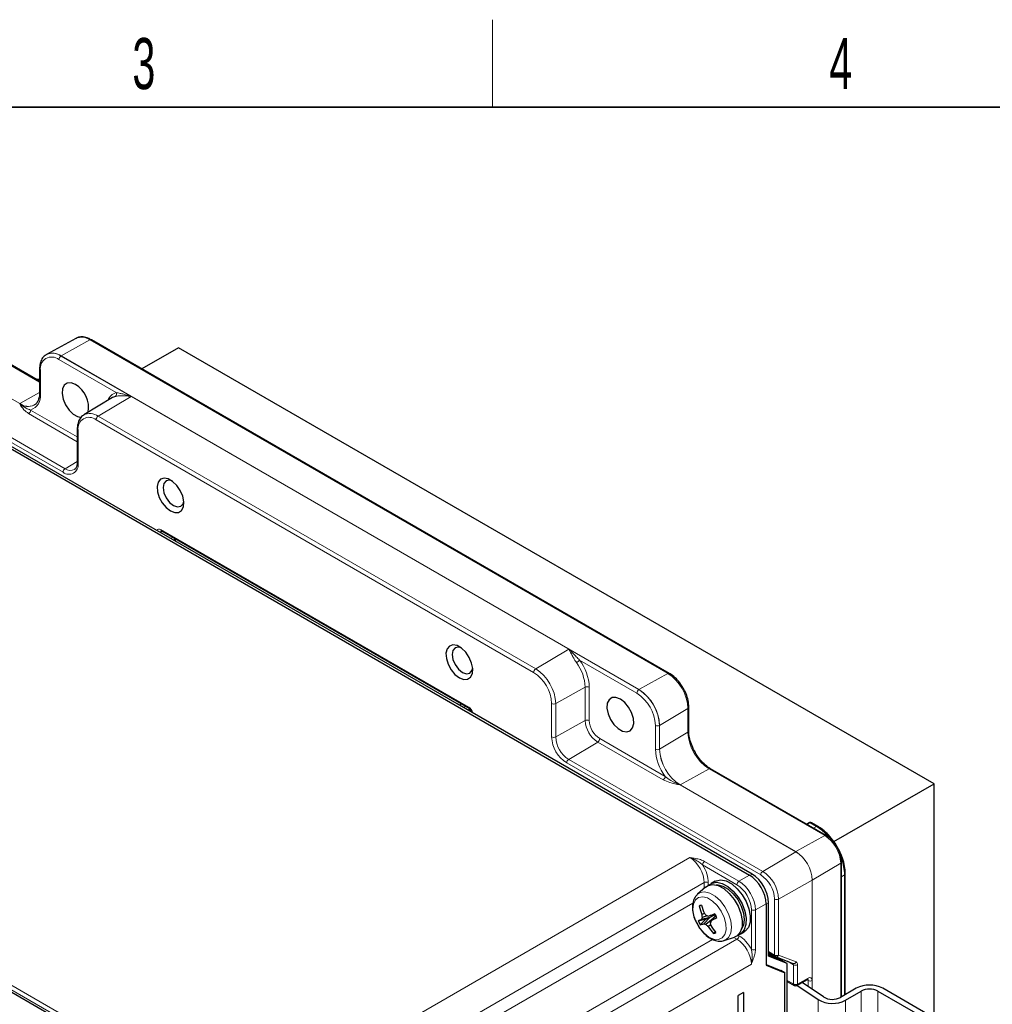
# Paper-space layout 'Blatt4' of a CAD drawing. Header units: millimetres. Extents: x 5 to 418, y 2 to 292.
# Tile 47 of 58: x 137 to 203, y 221 to 288. Entities that reach past the tile are written whole.
import ezdxf

# ---------------------------------------------------------------- set-up
doc = ezdxf.new("R2010")
doc.units = ezdxf.units.MM
doc.layers.add('SLD-0', color=7, linetype='Continuous')
doc.styles.add('SLDTEXTSTYLE0', font='TXT', dxfattribs={"width": 0.605})

psp = doc.layouts.new('Blatt4')

# ---------------------------------------------------------------- linework, layer by layer
at = {"color": 7, "linetype": 'Continuous', "lineweight": 18}
for p, q in [((138.202, 263.657), (130.909, 267.867)), ((128.93, 266.764), (136.849, 262.192)), ((141.657, 266.561), (139.678, 265.458)), ((181.255, 243.702), (141.657, 266.561)), ((139.817, 257.491), (126.523, 265.165)), ((126.662, 265.409), (139.956, 257.735)), ((143.456, 262.947), (139.534, 265.212)), ((144.481, 262.68), (139.673, 265.455)), ((139.678, 265.458), (179.276, 242.599)), ((138.261, 264.477), (138.261, 262.844)), ((136.849, 262.192), (138.202, 262.946)), ((144.481, 262.68), (142.218, 261.328)), ((174.462, 245.372), (144.481, 262.68)), ((140.787, 259.586), (137.454, 261.511)), ((137.593, 261.754), (140.787, 259.91)), ((142.218, 261.328), (172.2, 244.02)), ((172.061, 243.776), (142.079, 261.084)), ((140.846, 260.372), (140.846, 258.086)), ((140.787, 258.232), (139.956, 257.735)), ((146.615, 253.443), (146.515, 253.397)), ((146.515, 253.397), (146.515, 253.343)), ((146.523, 253.564), (167.617, 241.386)), ((147.199, 252.948), (147.335, 253.027)), ((147.59, 252.88), (147.453, 252.802)), ((174.462, 245.372), (172.2, 244.02)), ((179.271, 242.596), (174.462, 245.372)), ((179.132, 242.352), (175.209, 244.617)), ((179.276, 242.599), (181.255, 243.702)), ((175.594, 242.765), (173.574, 241.639)), ((175.594, 240.478), (175.594, 242.765)), ((175.874, 242.763), (175.874, 240.477)), ((166.969, 241.535), (167.106, 241.614)), ((173.294, 239.354), (173.294, 241.64)), ((173.574, 241.639), (173.574, 239.353)), ((167.389, 241.451), (167.252, 241.372)), ((167.618, 241.161), (167.618, 241.318)), ((182.635, 241.312), (180.69, 240.149)), ((182.635, 239.679), (182.635, 241.312)), ((175.594, 240.478), (173.574, 239.353)), ((180.404, 238.515), (180.404, 240.148)), ((180.685, 238.513), (180.685, 240.147)), ((180.69, 240.149), (180.69, 238.516)), ((180.69, 238.516), (182.635, 239.679)), ((176.447, 239), (174.462, 237.814)), ((180.934, 236.41), (176.447, 239)), ((176.586, 239.244), (181.073, 236.654)), ((187.617, 229.897), (174.323, 237.571)), ((174.462, 237.814), (187.756, 230.14)), ((184.084, 237.17), (182.104, 236.067)), ((192.004, 232.598), (184.084, 237.17)), ((190.019, 231.492), (182.099, 236.064)), ((182.104, 236.067), (190.024, 231.495)), ((191.01, 233.466), (190.804, 233.355)), ((191.438, 233.219), (191.01, 233.466)), ((191.235, 233.106), (191.438, 233.219)), ((190.024, 231.495), (192.004, 232.598)), ((187.756, 230.14), (190.019, 231.492)), ((151.96, 213.298), (182.758, 231.089)), ((183.778, 230.826), (186.129, 229.469)), ((185.99, 229.225), (183.639, 230.582)), ((193.1, 230.698), (191.155, 229.535)), ((193.1, 221.513), (193.1, 230.698)), ((186.129, 229.469), (186.851, 229.886)), ((186.874, 229.872), (187.023, 229.959)), ((191.15, 229.532), (188.848, 228.249)), ((191.15, 222.057), (191.15, 229.532)), ((191.155, 229.535), (191.155, 222.054)), ((193.356, 229.897), (193.156, 229.777)), ((193.356, 221.661), (193.356, 229.897)), ((183.748, 229.374), (153.511, 211.908)), ((183.748, 228.993), (183.748, 229.374)), ((184.028, 229.373), (184.028, 229.192)), ((188.567, 224.407), (188.567, 228.25)), ((188.848, 228.249), (188.848, 224.406)), ((154.327, 211.436), (182.978, 227.976)), ((186.98, 224.796), (186.98, 227.511)), ((187.982, 227.926), (187.26, 227.51)), ((187.26, 227.51), (187.26, 224.795)), ((187.982, 227.9), (188.154, 227.999)), ((129.687, 226.156), (151.96, 213.298)), ((151.821, 213.055), (129.407, 225.994)), ((155.792, 208.08), (185.987, 225.494)), ((184.319, 225.484), (155.792, 209.016)), ((185.987, 225.494), (185.775, 225.617)), ((186.063, 225.774), (186.126, 225.738)), ((188.154, 224.646), (188.567, 224.407)), ((188.697, 224.262), (188.154, 224.479)), ((189.143, 223.999), (188.154, 224.389)), ((188.697, 224.262), (188.705, 224.275)), ((188.697, 224.262), (188.717, 224.271)), ((188.697, 224.176), (188.697, 224.262)), ((188.848, 224.406), (190.04, 223.935)), ((188.972, 224.17), (188.972, 224.068)), ((186.977, 223.78), (156.165, 206.009)), ((189.862, 223.744), (189.453, 223.98)), ((189.862, 222.427), (189.862, 223.744)), ((190.143, 223.742), (190.143, 222.426)), ((189.427, 222.67), (189.862, 222.427)), ((190.143, 222.426), (190.86, 222.826)), ((190.87, 222.66), (190.776, 222.71)), ((190.87, 222.246), (190.87, 222.66)), ((191.148, 222.66), (191.148, 222.059)), ((191.556, 221.356), (191.556, 173.997)), ((193.434, 221.314), (193.434, 173.955)), ((194.509, 221.935), (194.509, 174.575)), ((195.64, 221.935), (195.64, 174.575))]:
    psp.add_line(p, q, dxfattribs=at)
at = {"color": 7, "linetype": 'Continuous', "lineweight": 25}
for p, q in [((138.202, 263.721), (131.007, 267.875)), ((140.694, 266.665), (138.69, 265.564)), ((181.353, 243.71), (141.755, 266.57)), ((147.736, 266.027), (145.216, 264.572)), ((199.496, 236.146), (147.736, 266.027)), ((126.44, 264.76), (186.851, 229.886)), ((147.312, 252.883), (127.117, 264.542)), ((138.202, 264.559), (138.202, 262.925)), ((138.202, 263.848), (137.976, 263.852)), ((143.194, 262.605), (141.234, 261.417)), ((140.787, 260.454), (140.787, 258.167)), ((146.564, 253.472), (167.659, 241.295)), ((166.828, 241.617), (147.312, 252.883)), ((147.531, 252.914), (147.395, 252.835)), ((187.023, 229.959), (166.828, 241.617)), ((167.677, 241.282), (167.677, 241.162)), ((182.691, 239.759), (182.691, 241.392)), ((192.101, 232.606), (184.181, 237.178)), ((192.629, 232.182), (199.496, 236.146)), ((199.496, 220.088), (199.496, 236.146)), ((190.913, 233.477), (190.747, 233.388)), ((191.535, 233.228), (191.108, 233.474)), ((193.156, 221.546), (193.156, 230.778)), ((184.496, 229.47), (184.213, 229.306)), ((193.412, 221.693), (193.412, 229.977)), ((183.827, 229.066), (183.289, 228.576)), ((183.268, 228.557), (183.289, 228.576)), ((183.563, 227.801), (183.404, 227.764)), ((187.982, 227.926), (187.982, 223.714)), ((188.154, 224.333), (188.154, 227.999)), ((183.854, 226.862), (183.342, 226.74)), ((183.854, 226.862), (183.473, 226.491)), ((184.121, 226.977), (183.564, 226.857)), ((183.765, 227.266), (183.584, 227.182)), ((183.96, 227.099), (183.605, 226.989)), ((184.121, 226.977), (183.723, 226.553)), ((183.854, 226.862), (184.121, 226.977)), ((184.355, 226.924), (183.864, 226.496)), ((184.507, 227.157), (184.059, 227.069)), ((184.43, 227.142), (184.121, 226.977)), ((184.526, 227.121), (184.218, 226.766)), ((184.191, 226.476), (184.015, 226.362)), ((154.802, 211.162), (129.258, 225.908)), ((184.505, 226), (184.39, 225.889)), ((185.118, 225.407), (185.812, 225.629)), ((185.176, 225.429), (185.118, 225.407)), ((186.213, 225.842), (186.496, 226.006)), ((188.154, 224.578), (188.609, 224.316)), ((189.125, 224.007), (188.154, 224.391)), ((189.427, 223.834), (188.154, 224.333)), ((188.635, 224.303), (189.828, 223.832)), ((189.427, 223.834), (189.143, 223.999)), ((187.982, 223.761), (189.003, 223.361)), ((187.982, 223.714), (189.278, 223.202)), ((189.278, 223.202), (189.003, 223.361)), ((189.427, 216.691), (189.427, 223.834)), ((189.278, 120.22), (189.278, 223.202)), ((190.101, 222.334), (190.818, 222.734)), ((189.427, 222.601), (189.906, 222.334)), ((190.105, 222.336), (191.556, 221.356)), ((191.921, 221.537), (190.451, 222.529)), ((194.169, 222.131), (193.095, 221.51)), ((199.317, 220.204), (195.98, 222.131)), ((186.449, 221.855), (186.068, 221.643)), ((186.068, 123.658), (186.068, 221.643)), ((186.449, 221.855), (186.449, 123.87)), ((193.434, 221.314), (194.509, 221.935)), ((195.64, 221.935), (198.978, 220.008))]:
    psp.add_line(p, q, dxfattribs=at)
at = {"color": 7, "linetype": 'Continuous', "lineweight": 25, "flags": 128}
for points in [[(138.667, 265.551), (138.678, 265.557), (138.69, 265.564)], [(140.665, 263.497), (140.367, 263.612), (140.1, 263.599), (139.896, 263.461), (139.774, 263.211), (139.749, 262.877), (139.823, 262.495), (139.989, 262.107), (140.228, 261.755), (140.514, 261.476), (140.816, 261.301), (141.062, 261.249)], [(143.398, 262.687), (143.265, 262.642), (143.194, 262.605)], [(147.17, 254.843), (147.469, 254.728), (147.735, 254.741), (147.94, 254.88), (148.062, 255.129), (148.087, 255.463), (148.012, 255.845), (147.847, 256.233), (147.608, 256.585), (147.322, 256.864), (147.019, 257.039), (146.733, 257.091), (146.494, 257.014), (146.329, 256.817), (146.254, 256.521), (146.279, 256.158), (146.401, 255.768), (146.606, 255.393), (146.872, 255.073), (147.17, 254.843)], [(147.284, 256.893), (147.112, 256.938), (146.883, 256.893), (146.729, 256.717), (146.675, 256.435), (146.729, 256.092), (146.883, 255.738), (147.112, 255.429), (147.383, 255.21)], [(147.383, 255.21), (147.653, 255.116), (147.883, 255.161), (148.036, 255.337), (148.083, 255.508)], [(166.969, 243.413), (167.268, 243.298), (167.534, 243.311), (167.739, 243.45), (167.861, 243.7), (167.886, 244.034), (167.811, 244.415), (167.646, 244.803), (167.407, 245.156), (167.121, 245.434), (166.818, 245.609), (166.532, 245.661), (166.293, 245.584), (166.128, 245.387), (166.053, 245.091), (166.078, 244.729), (166.2, 244.338), (166.405, 243.963), (166.671, 243.643), (166.969, 243.413)], [(167.083, 245.463), (166.911, 245.508), (166.682, 245.463), (166.528, 245.287), (166.474, 245.005), (166.528, 244.662), (166.682, 244.308), (166.911, 243.999), (167.182, 243.781)], [(167.182, 243.781), (167.452, 243.687), (167.682, 243.731), (167.835, 243.908), (167.882, 244.079)], [(178, 241.944), (177.702, 242.059), (177.436, 242.046), (177.231, 241.907), (177.109, 241.658), (177.084, 241.324), (177.159, 240.942), (177.324, 240.554), (177.563, 240.202), (177.849, 239.923), (178.152, 239.748), (178.438, 239.696), (178.677, 239.773), (178.842, 239.97), (178.916, 240.266), (178.891, 240.629), (178.77, 241.019), (178.565, 241.394), (178.299, 241.714), (178, 241.944)], [(167.674, 241.129), (167.675, 241.136), (167.677, 241.162)], [(184.088, 229.213), (184.283, 229.342), (184.605, 229.4), (184.972, 229.322), (185.357, 229.116), (185.731, 228.794), (186.067, 228.383), (186.34, 227.911), (186.528, 227.414), (186.62, 226.929), (186.606, 226.493), (186.49, 226.136), (186.279, 225.886), (186.069, 225.78)], [(184.496, 229.47), (184.566, 229.505), (184.888, 229.563), (185.255, 229.486), (185.64, 229.279), (186.014, 228.958), (186.35, 228.546), (186.622, 228.074), (186.811, 227.577), (186.902, 227.093), (186.889, 226.656), (186.773, 226.299), (186.562, 226.049), (186.496, 226.006)], [(183.827, 229.066), (184.015, 229.187), (184.337, 229.245), (184.704, 229.167), (185.089, 228.96), (185.463, 228.639), (185.798, 228.227), (186.071, 227.756), (186.26, 227.259), (186.351, 226.774), (186.338, 226.337), (186.221, 225.981), (186.01, 225.731), (185.812, 225.629)], [(184.559, 229.213), (184.68, 229.217), (185.028, 229.135), (185.39, 228.928), (185.738, 228.61), (186.043, 228.209), (186.281, 227.756), (186.433, 227.289), (186.486, 226.844), (186.435, 226.459), (186.305, 226.189)]]:
    psp.add_lwpolyline(points, dxfattribs=at)
at = {"color": 7, "linetype": 'Continuous', "lineweight": 18, "flags": 128}
for points in [[(138.202, 263.83), (138.095, 263.845), (137.978, 263.851)], [(146.459, 253.376), (146.485, 253.384), (146.515, 253.397)], [(183.289, 228.576), (183.462, 228.688), (183.773, 228.741), (184.129, 228.657), (184.5, 228.445), (184.857, 228.119), (185.169, 227.708), (185.413, 227.244), (185.569, 226.766), (185.623, 226.31), (185.571, 225.916), (185.418, 225.614), (185.176, 225.429), (185.176, 225.429)], [(183.36, 228.361), (183.14, 228.189), (183.006, 227.906), (182.971, 227.536), (183.036, 227.114), (183.197, 226.675), (183.438, 226.26), (183.74, 225.906), (184.074, 225.642), (184.411, 225.494), (184.721, 225.474), (184.977, 225.584), (185.156, 225.814), (185.242, 226.144), (185.227, 226.545), (185.113, 226.98), (184.909, 227.412), (184.635, 227.801), (184.313, 228.113), (183.974, 228.321), (183.646, 228.406), (183.36, 228.361)]]:
    psp.add_lwpolyline(points, dxfattribs=at)
at = {"color": 7, "linetype": 'Continuous', "lineweight": 18}
for centre, radius, start, end in [((141.084, 265.758), 0.987, 54.47319, 113.27203), ((141.714, 266.48), 0.099, 65.36022, 124.60414), ((139.037, 264.603), 0.786, 50.79671, 189.21404), ((139.096, 264.705), 0.946, 52.4527, 118.96367), ((139.09, 264.635), 1.012, 54.47319, 113.27203), ((139.842, 265.198), 0.308, 123.22971, 177.34769), ((139.769, 265.294), 0.189, 119.13117, 120.86345), ((138.301, 264.567), 0.0988, 185.10782, 246.23882), ((137.271, 262.701), 1.001, 288.78295, 8.18154), ((138.301, 262.934), 0.0988, 185.07867, 246.24147), ((143.662, 262.151), 0.822, 104.4807, 161.19144), ((143.272, 262.852), 0.207, 307.31143, 27.54487), ((136.941, 262.027), 0.189, 119.13117, 120.86345), ((137.434, 263.018), 1.017, 234.56245, 292.26725), ((137.437, 263.015), 1.012, 234.47319, 293.27203), ((137.285, 261.768), 0.308, 303.22971, 357.34769), ((141.598, 260.494), 0.762, 50.79671, 189.21404), ((141.654, 260.564), 0.95, 53.5486, 116.71602), ((142.387, 261.07), 0.308, 123.22971, 177.34769), ((140.883, 260.461), 0.0961, 184.11381, 247.19236), ((140.218, 257.984), 0.636, 230.79671, 9.21404), ((140.124, 257.477), 0.308, 123.22971, 177.34769), ((140.319, 258.21), 0.598, 232.59013, 297.53701), ((140.883, 258.174), 0.0961, 184.12934, 247.1908), ((146.618, 253.552), 0.0965, 172.95535, 235.73247), ((174.434, 245.406), 1.106, 300.15981, 314.50966), ((172.584, 242.636), 3.012, 2.45077, 37.01337), ((172.563, 242.622), 3.314, 2.45077, 37.01337), ((172.368, 243.762), 0.308, 123.22971, 177.34769), ((170.616, 241.518), 2.68, 2.60548, 57.39452), ((170.59, 241.503), 2.988, 2.60548, 57.39452), ((181.312, 243.62), 0.099, 65.32921, 124.60676), ((179.64, 241.176), 2.998, 2.60548, 57.39452), ((175.733, 242.49), 0.308, 62.65648, 116.76622), ((179.44, 242.338), 0.308, 123.22971, 177.34769), ((177.641, 240.022), 2.766, 2.60548, 57.39452), ((179.367, 242.434), 0.189, 119.13117, 120.86345), ((177.614, 240.007), 3.074, 2.60548, 57.39452), ((177.619, 240.01), 3.074, 2.60548, 57.39452), ((173.435, 241.914), 0.308, 242.65648, 296.76622), ((167.713, 241.374), 0.0965, 172.96652, 235.61978), ((167.605, 241.163), 0.0712, 333.81453, 359.60168), ((182.593, 241.402), 0.099, 295.38523, 354.66997), ((175.733, 240.203), 0.308, 62.65648, 116.76622), ((177.447, 240.563), 1.855, 182.60548, 237.39452), ((177.42, 240.547), 1.547, 182.60548, 237.39452), ((180.546, 240.422), 0.308, 242.65648, 296.76622), ((180.593, 240.311), 0.189, 299.13131, 300.86331), ((182.593, 239.768), 0.0988, 295.34871, 355.10247), ((185.781, 239.822), 3.149, 182.60548, 237.39452), ((175.529, 239.456), 2.237, 182.60548, 237.39452), ((173.435, 239.628), 0.308, 242.65648, 296.76622), ((175.502, 239.44), 1.93, 182.60548, 237.39452), ((176.278, 239.258), 0.308, 303.22971, 357.34769), ((183.727, 238.657), 3.326, 182.4532, 217.04599), ((180.546, 238.789), 0.308, 242.65648, 296.76622), ((180.593, 238.678), 0.189, 299.13131, 300.86331), ((183.755, 238.653), 3.074, 182.60548, 237.39452), ((183.76, 238.656), 3.074, 182.60548, 237.39452), ((174.631, 237.557), 0.308, 123.22971, 177.34769), ((184.14, 237.088), 0.099, 65.36022, 124.60414), ((180.765, 236.668), 0.308, 303.22971, 357.34769), ((182.196, 235.902), 0.189, 119.13117, 120.86345), ((190.952, 233.386), 0.0988, 53.60191, 112.96519), ((191.066, 233.384), 0.099, 65.36022, 124.60414), ((191.494, 233.138), 0.099, 65.37557, 124.60284), ((189.633, 230.227), 3.494, 40.80604, 58.89779), ((192.06, 232.516), 0.099, 65.32563, 124.60707), ((190.719, 230.59), 2.384, 2.60548, 57.39452), ((190.115, 231.33), 0.189, 119.13117, 120.86345), ((188.694, 229.421), 2.459, 2.60548, 57.39452), ((188.699, 229.424), 2.459, 2.60548, 57.39452), ((183.947, 230.568), 0.308, 123.24121, 177.34686), ((193.058, 230.788), 0.099, 295.38514, 354.67108), ((189.856, 229.829), 3.5, 1.11379, 19.39438), ((187.925, 229.882), 0.308, 123.22971, 177.34769), ((186.477, 228.141), 2.373, 2.60548, 57.39452), ((183.886, 229.099), 0.308, 62.65648, 116.76622), ((186.298, 229.211), 0.308, 123.24121, 177.34686), ((186.504, 228.157), 2.066, 2.60548, 57.39452), ((191.058, 229.697), 0.189, 299.13131, 300.86331), ((193.313, 229.986), 0.099, 295.38925, 354.62262), ((188.709, 228.524), 0.308, 242.65648, 296.76622), ((187.121, 227.785), 0.308, 242.65775, 296.74863), ((185.819, 225.752), 0.308, 303.22971, 357.34769), ((187.121, 225.07), 0.308, 242.65775, 296.74863), ((188.709, 224.681), 0.308, 242.65648, 296.76622), ((188.666, 224.396), 0.0988, 173.77349, 234.91433), ((188.685, 224.472), 0.176, 253.79653, 337.93438), ((189.877, 224.001), 0.176, 253.79653, 337.93438), ((190.004, 224.017), 0.308, 242.65648, 296.76622), ((190.765, 222.813), 0.0951, 303.69053, 7.56735), ((191.009, 222.936), 0.309, 243.28225, 296.71775), ((190.004, 222.701), 0.308, 242.65648, 296.76622), ((189.963, 222.418), 0.101, 174.75076, 235.93652), ((190.049, 222.413), 0.0951, 303.69053, 7.56735)]:
    psp.add_arc(centre, radius, start, end, dxfattribs=at)
at = {"color": 7, "linetype": 'Continuous', "lineweight": 25}
for centre, radius, start, end in [((139.766, 261.933), 1.804, 349.39418, 60.09181), ((191.008, 233.301), 0.2, 60.00269, 118.26557), ((185.698, 227.887), 2.459, 2.60548, 57.39452), ((186.695, 220.315), 8.143, 112.68693, 113.83729), ((187.468, 228.7), 4.17, 192.97743, 201.34318), ((189.308, 229.659), 6.037, 197.65304, 203.4023), ((184.777, 224.281), 2.847, 115.22854, 120.28303), ((187.168, 228.594), 4.252, 205.84652, 209.63901), ((185.683, 226.275), 2.197, 161.02827, 164.64822), ((187.184, 227.477), 3.612, 184.68257, 187.76113), ((187.816, 230.937), 5.469, 222.22979, 224.29857), ((185.795, 233.046), 6.223, 252.2937, 253.80054), ((189.788, 212.542), 15.616, 109.90089, 111.52339), ((191.226, 223.874), 7.581, 157.57245, 158.7272), ((180.95, 233.188), 7.205, 296.96975, 300.46067), ((190.064, 230.008), 6.245, 206.45175, 209.03378), ((183.244, 227.943), 1.47, 278.93299, 289.02121), ((184.696, 228.755), 2.407, 246.16599, 249.77821), ((186.5, 229.306), 3.852, 226.82382, 229.83548), ((187.39, 228.651), 4.078, 214.15971, 222.651), ((189.234, 227.548), 5.156, 190.32577, 192.40842), ((189.061, 229.491), 5.74, 212.10793, 218.05401), ((182.949, 229.449), 3.841, 292.04272, 294.4815), ((188.709, 224.489), 0.2, 240.00269, 248.45302), ((190.004, 222.509), 0.2, 240.87645, 299.15392), ((195.075, 220.384), 1.967, 62.612, 117.39265), ((195.075, 220.843), 1.23, 62.612, 117.39265), ((192.533, 223.033), 1.941, 239.77181, 297.65256), ((192.532, 222.585), 1.213, 239.77181, 297.65256)]:
    psp.add_arc(centre, radius, start, end, dxfattribs=at)
at = {"color": 7, "linetype": 'Continuous', "lineweight": 18}
for centre, major_axis, ratio, start_param, end_param in [((146.523, 253.236), (-0.201, 0.347), 0.575802, 5.499237, 6.75272), ((146.665, 253.318), (-0.116, 0.165), 0.569649, 6.163173, 7.016731), ((167.616, 241.06), (-0.2, 0.346), 0.578965, 4.243016, 5.496499), ((182.755, 229.944), (-0.7, 1.213), 0.580517, 3.927258, 5.497744), ((182.896, 230.026), (-0.8, 1.386), 0.577561, 3.927233, 4.781729), ((186.131, 228.164), (-0.8, 1.386), 0.574942, 3.92724, 5.497717), ((185.99, 228.082), (-0.7, 1.212), 0.577566, 3.927229, 5.497706), ((185.985, 224.349), (-0.7, 1.212), 0.580533, 3.927182, 5.497665), ((186.126, 224.431), (-0.8, 1.386), 0.577562, 4.643145, 5.497703), ((189.716, 223.665), (0.105, 0.17), 0.597161, 5.516415, 6.38908), ((189.855, 223.582), (0.205, 0.343), 0.587369, 5.506743, 6.379407), ((190.721, 222.582), (0.111, 0.167), 0.59509, 5.535925, 6.3331), ((190.86, 222.499), (0.206, 0.343), 0.587008, 5.507348, 7.07784)]:
    psp.add_ellipse(centre, major_axis=major_axis, ratio=ratio, start_param=start_param, end_param=end_param, dxfattribs=at)
at = {"color": 7, "linetype": 'Continuous', "lineweight": 25}
psp.add_ellipse((186.851, 228.579), major_axis=(-0.8, 1.386), ratio=0.577566, start_param=3.927229, end_param=5.497706, dxfattribs=at)
for points, knots in [([(141.755, 266.57), (141.69, 266.604), (141.5, 266.705), (141.2, 266.775), (140.905, 266.768), (140.766, 266.687), (140.716, 266.657)], [0, 0, 0, 0, 0.180869, 0.525338, 0.827381, 1, 1, 1, 1]), ([(138.64, 265.522), (138.621, 265.513), (138.506, 265.461), (138.362, 265.258), (138.225, 264.946), (138.21, 264.688), (138.202, 264.559)], [0, 0, 0, 0, 0.0601555, 0.3713338, 0.683769, 1, 1, 1, 1]), ([(138.202, 262.925), (138.2, 262.859), (138.194, 262.667), (138.123, 262.403), (137.995, 262.187), (137.876, 262.119), (137.823, 262.089)], [0, 0, 0, 0, 0.156484, 0.455965, 0.756512, 1, 1, 1, 1]), ([(141.233, 261.4), (141.204, 261.386), (141.08, 261.33), (140.932, 261.119), (140.808, 260.814), (140.794, 260.571), (140.787, 260.454)], [0, 0, 0, 0, 0.093443, 0.402072, 0.712587, 1, 1, 1, 1]), ([(140.787, 258.167), (140.786, 258.117), (140.78, 257.971), (140.711, 257.794), (140.649, 257.696), (140.595, 257.681), (140.592, 257.68)], [0, 0, 0, 0, 0.202331, 0.58989, 0.982733, 1, 1, 1, 1]), ([(146.538, 253.484), (146.539, 253.484), (146.54, 253.484), (146.556, 253.476), (146.564, 253.472)], [0, 0, 0, 0, 0.511658, 1, 1, 1, 1]), ([(182.343, 242.624), (182.281, 242.736), (182.139, 242.994), (181.843, 243.339), (181.566, 243.58), (181.399, 243.682), (181.353, 243.71)], [0, 0, 0, 0, 0.243759, 0.560846, 0.879597, 1, 1, 1, 1]), ([(182.691, 241.392), (182.689, 241.468), (182.681, 241.687), (182.592, 242.071), (182.469, 242.418), (182.363, 242.592), (182.343, 242.624)], [0, 0, 0, 0, 0.192591, 0.555151, 0.917005, 1, 1, 1, 1]), ([(167.659, 241.295), (167.671, 241.287), (167.696, 241.27), (167.743, 241.222), (167.787, 241.158), (167.82, 241.091), (167.829, 241.053), (167.832, 241.037)], [0, 0, 0, 0, 0.19086, 0.391843, 0.611104, 0.84085, 1, 1, 1, 1]), ([(183.161, 238.255), (183.131, 238.301), (183.009, 238.489), (182.857, 238.855), (182.726, 239.307), (182.692, 239.605), (182.691, 239.745), (182.691, 239.759)], [0, 0, 0, 0, 0.095971, 0.393384, 0.68991, 0.96878, 1, 1, 1, 1]), ([(184.181, 237.178), (184.122, 237.215), (183.946, 237.324), (183.657, 237.579), (183.366, 237.911), (183.22, 238.156), (183.161, 238.255)], [0, 0, 0, 0, 0.16158, 0.473388, 0.78696, 1, 1, 1, 1]), ([(192.883, 231.791), (192.877, 231.804), (192.785, 231.991), (192.544, 232.322), (192.173, 232.752), (191.825, 233.048), (191.61, 233.182), (191.535, 233.228)], [0, 0, 0, 0, 0.020114, 0.297469, 0.575263, 0.854032, 1, 1, 1, 1]), ([(193.156, 230.778), (193.154, 230.847), (193.146, 231.044), (193.06, 231.391), (192.878, 231.797), (192.626, 232.165), (192.358, 232.44), (192.175, 232.559), (192.101, 232.606)], [0, 0, 0, 0, 0.102287, 0.294078, 0.485454, 0.676763, 0.869059, 1, 1, 1, 1]), ([(193.412, 229.977), (193.409, 230.065), (193.402, 230.319), (193.317, 230.768), (193.144, 231.297), (192.968, 231.631), (192.883, 231.791)], [0, 0, 0, 0, 0.153298, 0.442948, 0.732201, 1, 1, 1, 1]), ([(183.269, 228.54), (183.215, 228.485), (183.083, 228.352), (182.973, 228.054), (182.926, 227.68), (182.976, 227.255), (183.094, 226.852), (183.225, 226.614), (183.278, 226.518)], [0, 0, 0, 0, 0.118917, 0.289935, 0.471988, 0.66648, 0.865218, 1, 1, 1, 1]), ([(183.278, 226.518), (183.301, 226.472), (183.395, 226.281), (183.633, 225.985), (183.972, 225.665), (184.339, 225.45), (184.7, 225.355), (185.004, 225.356), (185.162, 225.433), (185.221, 225.462)], [0, 0, 0, 0, 0.056507, 0.23336, 0.412164, 0.59493, 0.757348, 0.908748, 1, 1, 1, 1]), ([(190.818, 222.734), (190.828, 222.738), (190.846, 222.746), (190.846, 222.746), (190.846, 222.746)], [0, 0, 0, 0, 0.566714, 1, 1, 1, 1])]:
    psp.add_open_spline(points, degree=3, knots=knots, dxfattribs=at)
at = {"color": 7, "linetype": 'Continuous', "lineweight": 18}
for points, knots in [([(144.481, 262.68), (144.479, 262.68), (144.39, 262.698), (144.203, 262.726), (143.927, 262.742), (143.635, 262.731), (143.481, 262.702), (143.398, 262.687)], [0, 0, 0, 0, 0.0044104, 0.2216812, 0.4641822, 0.7125023, 1, 1, 1, 1]), ([(143.456, 262.947), (143.498, 262.94), (143.582, 262.925), (143.715, 262.899), (143.846, 262.87), (144.017, 262.828), (144.228, 262.768), (144.398, 262.71), (144.479, 262.68), (144.481, 262.68)], [0, 0, 0, 0, 0.140405, 0.281892, 0.404734, 0.527867, 0.775704, 0.995389, 1, 1, 1, 1]), ([(137.454, 261.511), (137.341, 261.595), (137.07, 261.797), (136.932, 262.046), (136.845, 262.188), (136.844, 262.189)], [0, 0, 0, 0, 0.4150172, 0.9959434, 1, 1, 1, 1]), ([(136.844, 262.189), (136.845, 262.188), (136.987, 262.062), (137.215, 261.884), (137.485, 261.791), (137.593, 261.754)], [0, 0, 0, 0, 0.004409, 0.604811, 1, 1, 1, 1]), ([(174.462, 245.372), (174.463, 245.371), (174.516, 245.324), (174.626, 245.22), (174.767, 245.077), (174.887, 244.951), (174.985, 244.847), (175.09, 244.736), (175.17, 244.657), (175.209, 244.617)], [0, 0, 0, 0, 0.004611, 0.224296, 0.470332, 0.594085, 0.718109, 0.858612, 1, 1, 1, 1]), ([(174.99, 244.449), (174.924, 244.55), (174.804, 244.736), (174.673, 244.991), (174.564, 245.198), (174.495, 245.319), (174.463, 245.371), (174.462, 245.372)], [0, 0, 0, 0, 0.287496, 0.529533, 0.77832, 0.99559, 1, 1, 1, 1]), ([(182.099, 236.064), (182.097, 236.064), (181.855, 236.113), (181.428, 236.19), (181.079, 236.345), (180.934, 236.41)], [0, 0, 0, 0, 0.004057, 0.584983, 1, 1, 1, 1]), ([(181.073, 236.654), (181.197, 236.557), (181.512, 236.312), (181.88, 236.146), (182.097, 236.064), (182.099, 236.064)], [0, 0, 0, 0, 0.3951893, 0.9955913, 1, 1, 1, 1]), ([(182.758, 231.089), (182.759, 231.088), (182.79, 231.084), (182.914, 231.066), (183.158, 231.026), (183.487, 230.96), (183.683, 230.869), (183.778, 230.826)], [0, 0, 0, 0, 0.00387, 0.085539, 0.338724, 0.680137, 1, 1, 1, 1]), ([(183.639, 230.582), (183.562, 230.647), (183.394, 230.786), (183.118, 230.941), (182.904, 231.036), (182.792, 231.076), (182.764, 231.086), (182.759, 231.088), (182.758, 231.089)], [0, 0, 0, 0, 0.292661, 0.638062, 0.907733, 0.985222, 0.995634, 1, 1, 1, 1]), ([(186.977, 223.78), (186.978, 223.781), (186.979, 223.786), (186.984, 223.816), (187.005, 223.933), (187.03, 224.166), (187.034, 224.482), (186.997, 224.697), (186.98, 224.796)], [0, 0, 0, 0, 0.004366, 0.01477, 0.092223, 0.361813, 0.707274, 1, 1, 1, 1]), ([(187.26, 224.795), (187.25, 224.691), (187.23, 224.476), (187.124, 224.158), (187.035, 223.926), (186.989, 223.81), (186.978, 223.781), (186.977, 223.78)], [0, 0, 0, 0, 0.319925, 0.661394, 0.914501, 0.99613, 1, 1, 1, 1])]:
    psp.add_open_spline(points, degree=3, knots=knots, dxfattribs=at)
at = {"layer": 'SLD-0', "lineweight": 18}
psp.add_line((169.25, 282.5), (169.25, 288.5), dxfattribs=at)
at = {"layer": 'SLD-0', "lineweight": 35}
psp.add_line((408, 282.5), (26, 282.5), dxfattribs=at)

# ---------------------------------------------------------------- texts
at = {"layer": 'SLD-0', "char_height": 3.5, "attachment_point": 2, "style": 'SLDTEXTSTYLE0'}
for s, insert in [('3', (145.353, 287.243)), ('4', (193.103, 287.243))]:
    psp.add_mtext(s, dxfattribs=dict(at, insert=insert))

doc.saveas('drawing.dxf')
